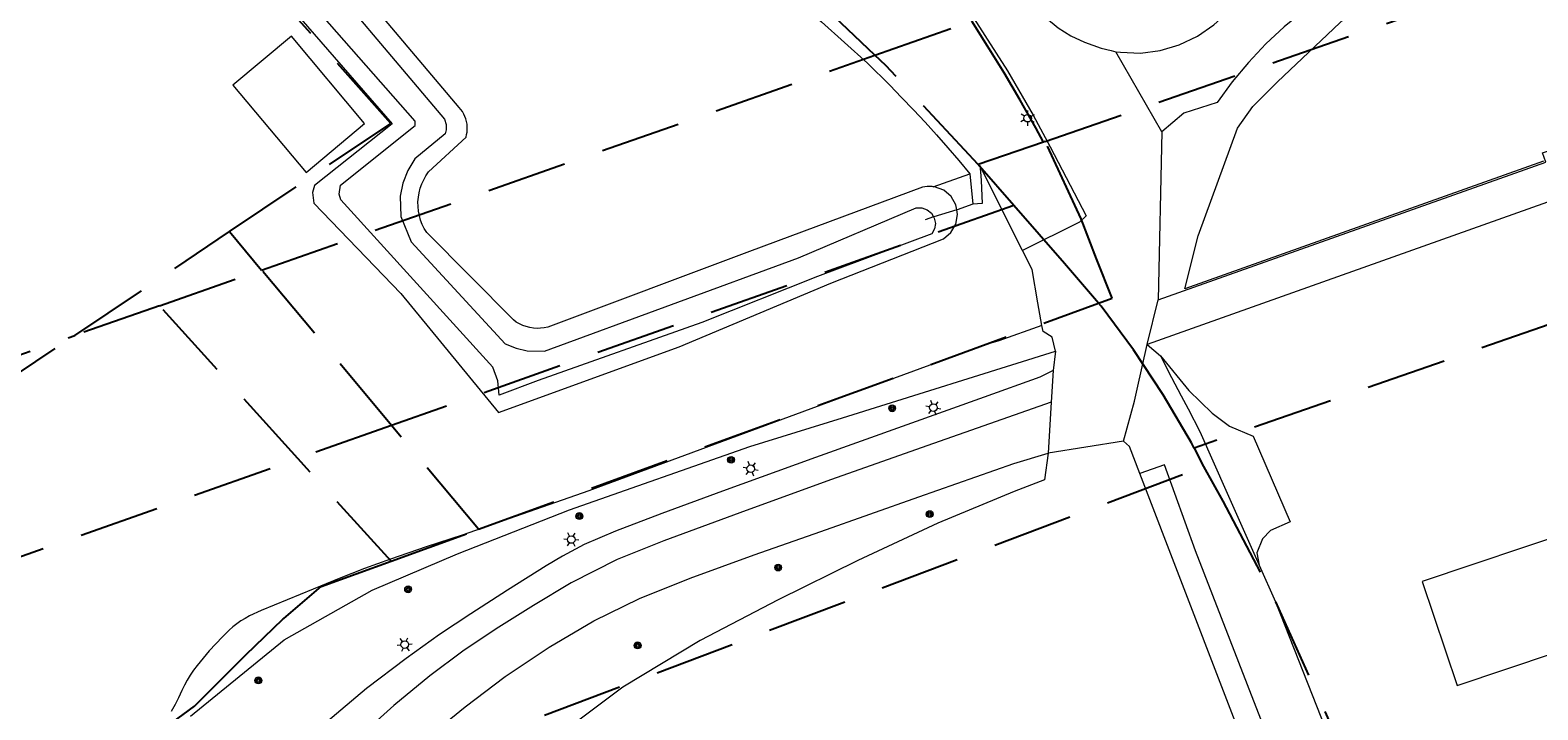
# Model space of a CAD drawing. Header units: metres. Extents: x 89872 to 94585, y 463299 to 469000.
# Tile 162 of 230: x 90732 to 90851, y 465976 to 466030. Entities that reach past the tile are written whole.
import ezdxf
from ezdxf.enums import TextEntityAlignment as Align

# ---------------------------------------------------------------- set-up
doc = ezdxf.new("R2010")
doc.units = ezdxf.units.M
doc.linetypes.add('HIDDEN', pattern=[9.525, 6.35, -3.175])
doc.layers.get('0').update_dxf_attribs({"linetype": 'CONTINUOUS'})
for name, color, linetype, lineweight in [('B-WE-GR-BEPLANTING_CULTUUR-G', 251, 'CONTINUOUS', 13), ('B-WE-GR-BOOM-S', 251, 'CONTINUOUS', 13), ('B-WE-IE-TERREINAFSCHEIDING-G', 251, 'CONTINUOUS', 13), ('B-WE-IE-TERREINAFSCHEIDING_KUNSTMATIG_HEKWERK-G', 251, 'CONTINUOUS', 13), ('B-WE-KL-ET_LS_OV_LICHTMAST-S', 251, 'CONTINUOUS', 13), ('B-WE-OG-TOPOGRAFIE_BEBOUWING-GV', 251, 'CONTINUOUS', 13), ('B-WE-OG-TOPOGRAFIE_HUISNUMMER-T25', 251, 'CONTINUOUS', 13), ('B-WE-OG-TOPOGRAFIE_WATER-GV', 251, 'CONTINUOUS', 13), ('B-WE-VH-VERHARDING-GV', 251, 'CONTINUOUS', 13), ('K_BALUSTRADE_0', 251, 'CONTINUOUS', 13), ('Percelen', 10, 'HIDDEN', 25)]:
    doc.layers.add(name, color=color, linetype=linetype, lineweight=lineweight)
doc.styles.get("Standard").update_dxf_attribs({"font": 'isocp.shx'})

# ---------------------------------------------------------------- blocks, each defined once
blk = doc.blocks.new('Q_LICHTMAST')
for points in [[(-0.26, 0.15), (-0.52, 0.3)], [(0, 0.3), (0, 0.6)], [(0.26, 0.15), (0.52, 0.3)], [(-0.26, -0.15), (-0.52, -0.3)], [(0, -0.3), (0, -0.6)], [(0.26, -0.15), (0.52, -0.3)]]:
    blk.add_lwpolyline(points)
blk.add_circle((0, 0), 0.3)
blk = doc.blocks.new('Q_BOOM')
for radius in [0.27, 0.18, 0.09]:
    blk.add_circle((0, 0), radius)

msp = doc.modelspace()

# ---------------------------------------------------------------- linework, layer by layer
at = {"layer": 'B-WE-GR-BEPLANTING_CULTUUR-G'}
msp.add_lwpolyline([(90784.08, 466039.53), (90794.28, 466030.64), (90797.92, 466027.36), (90799.68, 466025.62), (90800.62, 466024.65), (90801.56, 466023.68), (90802.48, 466022.69), (90803.38, 466021.69), (90804.27, 466020.67), (90805.15, 466019.65), (90806.01, 466018.61)], dxfattribs=at)
at = {"layer": 'B-WE-IE-TERREINAFSCHEIDING-G'}
msp.add_line((90803.11, 466017.59), (90806.01, 466018.61), dxfattribs=at)
msp.add_lwpolyline([(90811.7, 466006.61), (90808.31, 466005.38), (90807.3, 466005.11), (90793.44, 466000), (90775.88, 465993.52), (90765.85, 465990.01), (90763.01, 465989.08), (90760.17, 465988.11), (90758.13, 465987.36), (90756.11, 465986.57), (90753.03, 465985.32), (90749.95, 465984.05), (90749.02, 465983.61), (90748.67, 465983.42), (90748.34, 465983.22), (90748.01, 465982.99), (90747.71, 465982.74), (90747.41, 465982.48), (90746.87, 465981.95), (90746.35, 465981.41), (90745.83, 465980.85), (90745.34, 465980.27), (90744.87, 465979.68), (90744.59, 465979.31), (90744.33, 465978.93), (90744.09, 465978.53), (90743.87, 465978.12), (90743.67, 465977.7), (90743.41, 465977.14), (90743.13, 465976.6), (90742.82, 465976.06)], dxfattribs=at)
at = {"layer": 'B-WE-IE-TERREINAFSCHEIDING_KUNSTMATIG_HEKWERK-G'}
msp.add_line((90803.15, 466015.21), (90802.49, 466014.96), dxfattribs=at)
for points in [[(90851.42, 466019.62), (90823.04, 466009.5), (90824.07, 466013.7), (90827.19, 466022.21), (90828.4, 466023.93), (90830.35, 466025.88), (90835.28, 466030.57), (90840.48, 466035.3), (90844.22, 466039.53)], [(90806.26, 466016.2), (90805.01, 466015.76), (90804.98, 466015.75)], [(90804.98, 466015.75), (90803.16, 466015.21), (90803.15, 466015.21)]]:
    msp.add_lwpolyline(points, dxfattribs=at)
at = {"layer": 'B-WE-OG-TOPOGRAFIE_BEBOUWING-GV'}
for p, q in [((90758.12, 466022.58), (90752.33, 466029.5)), ((90841.8, 465986.34), (90844.57, 465978.1))]:
    msp.add_line(p, q, dxfattribs=at)
for points in [[(90752.33, 466029.5), (90747.71, 466025.63), (90753.49, 466018.71), (90758.12, 466022.58)], [(90844.57, 465978.1), (90856.12, 465981.99), (90856.48, 465980.92), (90860.16, 465982.16), (90857.96, 465988.68), (90854.83, 465987.63), (90853.9, 465990.41), (90841.8, 465986.34)]]:
    msp.add_lwpolyline(points, dxfattribs=at)
at = {"layer": 'B-WE-OG-TOPOGRAFIE_WATER-GV'}
for points in [[(90745.58, 466039.53), (90746.19, 466038.81), (90760.32, 466022.57), (90754.16, 466017.69), (90754, 466017.14), (90754.12, 466016.28), (90760.99, 466009.14), (90768.72, 465999.72), (90783.01, 466004.9), (90795.01, 466009.95), (90803.93, 466013.46), (90804.52, 466013.95), (90804.91, 466014.62), (90805.04, 466015.38), (90804.98, 466015.75)], [(90803.15, 466015.21), (90803.2, 466015.11), (90803.29, 466014.68), (90803.22, 466014.24), (90803.01, 466013.85), (90793.96, 466010.47), (90784.8, 466006.85), (90771.85, 466002.25), (90768.78, 466001.08), (90768.67, 466002.22), (90768.28, 466003.3), (90756.25, 466016.55), (90756.11, 466017), (90756.21, 466017.71), (90762.12, 466022.42), (90762.12, 466022.77), (90752.06, 466034.25), (90747.5, 466039.53)], [(90803.11, 466017.59), (90803.04, 466017.6), (90802.84, 466017.61), (90802.65, 466017.61), (90802.46, 466017.58), (90802.27, 466017.54), (90788.58, 466012.46), (90772.62, 466006.47), (90772.34, 466006.41), (90772.05, 466006.38), (90771.77, 466006.37), (90771.48, 466006.4), (90771.19, 466006.44), (90770.92, 466006.51), (90770.64, 466006.61), (90770.38, 466006.73), (90770.13, 466006.87), (90769.9, 466007.04), (90763.04, 466013.96), (90762.85, 466014.27), (90762.69, 466014.6), (90762.56, 466014.94), (90762.46, 466015.3), (90762.39, 466015.65), (90762.36, 466016.02), (90762.35, 466016.38), (90762.38, 466016.75), (90762.44, 466017.11), (90762.53, 466017.46), (90762.65, 466017.81), (90762.8, 466018.14), (90762.98, 466018.46), (90763.19, 466018.76), (90766.15, 466021.5), (90766.2, 466021.71), (90766.24, 466021.91), (90766.25, 466022.12), (90766.25, 466022.34), (90766.23, 466022.55), (90766.19, 466022.75), (90766.14, 466022.96), (90766.06, 466023.15), (90765.97, 466023.34), (90765.87, 466023.53), (90765.74, 466023.7), (90765.61, 466023.86), (90753.37, 466038.36)], [(90752.46, 466037.16), (90764.45, 466022.93), (90764.59, 466022.51), (90764.59, 466022.08), (90764.49, 466021.76), (90762.09, 466019.8), (90761.54, 466018.88), (90761.16, 466017.88), (90760.95, 466016.83), (90760.98, 466015.23), (90761.82, 466013.23), (90769.26, 466005.15), (90770.11, 466004.8), (90771, 466004.6), (90772.37, 466004.57), (90792.45, 466011.95), (90801.77, 466015.92), (90802.21, 466015.92), (90802.63, 466015.77), (90802.98, 466015.49), (90803.15, 466015.21)], [(90804.98, 466015.75), (90804.91, 466016.14), (90804.54, 466016.81), (90803.95, 466017.31), (90803.23, 466017.58), (90803.11, 466017.59)]]:
    msp.add_lwpolyline(points, dxfattribs=at)
at = {"layer": 'B-WE-VH-VERHARDING-GV'}
for p, q in [((90821.22, 466021.92), (90817.56, 466028.27)), ((90821.22, 466021.92), (90820.92, 466008.64)), ((90820.05, 466005.11), (90820.92, 466008.64)), ((90820.05, 466005.11), (90821.1, 466004.2)), ((90812.79, 466004.58), (90812.61, 466003.03)), ((90812.61, 466003.03), (90812.46, 466000.54)), ((90812.46, 466000.54), (90812.22, 465996.5)), ((90818.17, 465997.44), (90812.22, 465996.5))]:
    msp.add_line(p, q, dxfattribs=at)
for points in [[(90799.54, 466039.53), (90800.79, 466038.1), (90803.37, 466035.04), (90804.59, 466033.44), (90806.31, 466030.95), (90808.99, 466026.75), (90811.03, 466023.25), (90812.36, 466020.75), (90815.23, 466015.27), (90814.69, 466014.79), (90810.19, 466012.53)], [(90805.4, 466039.53), (90808.82, 466035.17), (90810.55, 466032.74), (90811.26, 466031.78), (90812.08, 466030.92), (90813.01, 466030.17), (90814.02, 466029.54), (90815.1, 466029.04), (90816.42, 466028.55), (90817.2, 466028.37), (90817.56, 466028.27)], [(90841.3, 466039.53), (90839.89, 466037.97), (90837.89, 466036.01), (90835.64, 466034.03), (90832.5, 466031.53), (90830.9, 466030.25), (90829.44, 466028.89), (90828.07, 466027.43), (90826.78, 466025.88), (90825.59, 466024.24), (90822.95, 466023.42), (90821.22, 466021.92)], [(90817.56, 466028.27), (90817.93, 466028.23), (90819.51, 466028.17), (90821.08, 466028.37), (90822.59, 466028.82), (90824.02, 466029.5), (90825.31, 466030.4), (90826.37, 466031.35)], [(90820.92, 466008.64), (90851.58, 466019.53), (90851.32, 466020.28), (90856.98, 466022.19), (90858.7, 466017.03)], [(90810.19, 466012.53), (90806.8, 466019.26), (90806.87, 466018.77), (90806.9, 466018.07), (90807, 466016.25), (90806.26, 466016.2)], [(90858.7, 466017.03), (90853.11, 466015.12), (90852.55, 466016.66), (90820.05, 466005.11)], [(90811.7, 466006.61), (90811.4, 466008.39), (90810.94, 466011.03), (90810.19, 466012.53)], [(90812.79, 466004.58), (90812.54, 466005.69), (90811.83, 466006.13), (90811.7, 466006.61)], [(90818.17, 465997.44), (90819.05, 466000.62), (90819.26, 466001.55), (90820.05, 466005.11)], [(90744.34, 465975.68), (90751.77, 465981.72), (90758.72, 465985.65), (90765.48, 465988.52), (90774.33, 465992.01), (90788.62, 465997.02), (90795.95, 465999.28), (90812.79, 466004.58)], [(90821.1, 466004.2), (90821.98, 466002.49), (90822.73, 466001.04), (90823.28, 466000), (90824.22, 465998.2), (90826.38, 465993.33), (90828.92, 465987.62)], [(90821.1, 466004.2), (90823.34, 466001.46), (90825.18, 465999.67), (90826.56, 465998.63)], [(90812.61, 466003.03), (90811.55, 466002.5), (90807.15, 466000.94), (90801.02, 465998.73), (90793.8, 465996.15), (90786.44, 465993.48), (90781.64, 465991.71), (90777.99, 465990.32), (90775.51, 465989.26), (90773.79, 465988.33), (90772.48, 465987.57)], [(90812.46, 466000.54), (90808.55, 465999.17), (90802.17, 465996.92), (90795.06, 465994.42), (90788.33, 465991.97), (90781.8, 465989.55), (90778.12, 465988.07), (90774.47, 465986.22), (90771.5, 465984.45), (90768.54, 465982.59), (90765.9, 465980.83), (90763.3, 465978.88), (90760.44, 465976.51), (90757.29, 465973.69)], [(90826.56, 465998.63), (90828.44, 465997.84), (90831.35, 465991.05), (90829.8, 465990.38), (90829.18, 465989.71), (90828.72, 465988.62), (90828.92, 465987.62)], [(90819.46, 465994.88), (90818.64, 465997.02), (90818.17, 465997.44)], [(90752.64, 465964.33), (90756.8, 465968.17), (90762.68, 465973.64), (90766.09, 465976.42), (90769.25, 465978.82), (90772.72, 465981.14), (90776.27, 465983.23), (90779.88, 465984.98), (90783.89, 465986.59), (90788.96, 465988.44), (90794.23, 465990.29), (90801.98, 465993.05), (90809.5, 465995.68), (90812.22, 465996.5)], [(90812.22, 465996.5), (90811.92, 465994.39), (90809.53, 465993.46)], [(90835.21, 465960.12), (90833.27, 465964.63), (90828.68, 465976.4), (90823.87, 465988.77), (90821.42, 465995.56), (90819.46, 465994.88)], [(90832.08, 465962.29), (90829.59, 465968.52), (90819.46, 465994.88)], [(90809.53, 465993.46), (90803.49, 465990.95), (90797.14, 465988.01), (90790.84, 465984.89), (90784.68, 465981.66), (90778.57, 465977.98), (90772.97, 465973.77), (90767.65, 465968.77), (90756.42, 465957.15)], [(90772.48, 465987.57), (90769.43, 465985.64), (90766.52, 465983.79), (90764.05, 465982.13), (90761.42, 465980.25), (90758.28, 465977.86), (90755.06, 465975.16), (90748.05, 465969.15)], [(90828.92, 465987.62), (90830.21, 465984.73), (90835.27, 465971.89), (90838.29, 465964.26), (90838.32, 465964.18)]]:
    msp.add_lwpolyline(points, dxfattribs=at)
at = {"layer": 'K_BALUSTRADE_0'}
msp.add_line((90806.01, 466018.61), (90806.26, 466016.2), dxfattribs=at)
at = {"layer": 'Percelen'}
for p, q in [((90811.98, 466021.17), (90946.99, 466067.83)), ((90798.51, 466028), (90806.17, 466030.68)), ((90749.98, 466010.99), (90798.51, 466028)), ((90811.84, 466021.12), (90806.68, 466019.34)), ((90811.98, 466021.17), (90811.84, 466021.12)), ((90809.5, 466016.1), (90760.26, 465998.69)), ((90735.2, 466005.82), (90747.44, 466014.03)), ((90747.44, 466014.03), (90749.98, 466010.99)), ((90741.9, 466008.16), (90749.98, 466010.99)), ((90760.26, 465998.69), (90749.98, 466010.99)), ((90861.53, 466010.04), (90823.77, 465996.9)), ((90741.9, 466008.16), (90735.2, 466005.82)), ((90752.85, 465996.07), (90741.9, 466008.16)), ((90767.14, 465990.47), (90816.2, 466008.36)), ((90707.7, 465996.18), (90735.2, 466005.82)), ((90712.56, 465990.61), (90735.2, 466005.82)), ((90760.26, 465998.69), (90752.85, 465996.07)), ((90767.14, 465990.47), (90760.26, 465998.69)), ((90823.77, 465996.9), (90824.51, 465995.44)), ((90717.73, 465983.65), (90752.85, 465996.07)), ((90760.23, 465987.94), (90752.85, 465996.07)), ((90760.23, 465987.94), (90767.14, 465990.47))]:
    msp.add_line(p, q, dxfattribs=at)
for points in [[(90747.44, 466014.03), (90760.19, 466022.59), (90731.77, 466054.55)], [(90798.51, 466028), (90794.22, 466032.05), (90787.02, 466038.35)], [(90811.84, 466021.12), (90811.25, 466022.26), (90810, 466024.43), (90808.73, 466026.59), (90807.42, 466028.72), (90806.17, 466030.68)], [(90806.68, 466019.34), (90799.37, 466027.19), (90798.51, 466028)], [(90816.2, 466008.36), (90817.29, 466008.76), (90816.03, 466011.87), (90814.83, 466015.05), (90811.98, 466021.17)], [(90809.5, 466016.1), (90806.79, 466019.22), (90806.68, 466019.34)], [(90816.2, 466008.36), (90813.51, 466011.51), (90809.5, 466016.1)], [(90823.77, 465996.9), (90823.55, 465997.32), (90821.31, 466001.12), (90818.96, 466004.67), (90816.4, 466008.12), (90816.2, 466008.36)], [(90745.1, 465965.46), (90745.62, 465965.65), (90824.51, 465995.44)], [(90824.51, 465995.44), (90826.03, 465992.69), (90830.21, 465984.73), (90835.1, 465973.81), (90838.16, 465964.99)], [(90732.96, 465967.61), (90739.91, 465972.98), (90744.66, 465976.47), (90748.73, 465980.53), (90751.66, 465983.36), (90751.73, 465983.42), (90754.7, 465985.93), (90760.23, 465987.94)]]:
    msp.add_lwpolyline(points, dxfattribs=at)

# ---------------------------------------------------------------- block references
at = {"layer": 'B-WE-GR-BOOM-S'}
for p, rotation in [((90799.87, 466000.05), 17.49414354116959), ((90787.12, 465995.97), 19.33148761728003), ((90802.84, 465991.67), 24.89468773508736), ((90775.12, 465991.52), 19.33148761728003), ((90790.85, 465987.44), 19.36318127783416), ((90761.57, 465985.72), 23.00198711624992), ((90779.73, 465981.28), 31.08770759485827), ((90749.72, 465978.51), 39.06743416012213)]:
    msp.add_blockref('Q_BOOM', p, dxfattribs=dict(at, rotation=rotation))
at = {"layer": 'B-WE-KL-ET_LS_OV_LICHTMAST-S'}
for p, rotation in [((90810.59, 466023.01), 118.0106945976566), ((90803.13, 466000.1), 19.79623151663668), ((90788.68, 465995.26), 19.93495619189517), ((90774.48, 465989.66), 28.42575588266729), ((90761.3, 465981.34), 35.6882332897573)]:
    msp.add_blockref('Q_LICHTMAST', p, dxfattribs=dict(at, rotation=rotation))

# ---------------------------------------------------------------- texts
at = {"layer": 'B-WE-OG-TOPOGRAFIE_HUISNUMMER-T25'}
msp.add_text('1', height=0.0025, rotation=18.6, dxfattribs=at).set_placement((90845.55, 465983.02), align=Align.MIDDLE)

doc.saveas('drawing.dxf')
